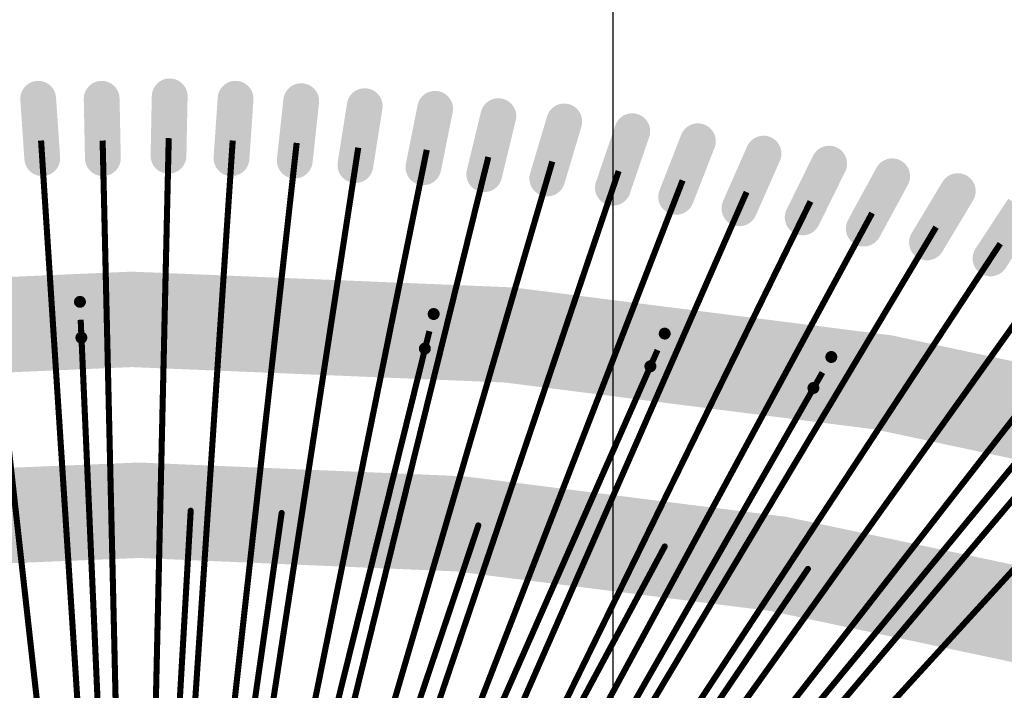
# Model space of a CAD drawing. Header units: millimetres. Extents: x -20 to 67, y -24 to 74.9.
# Tile 31 of 37: x 29.5 to 33.6, y 3.7 to 6.6. Entities that reach past the tile are written whole.
import ezdxf

# ---------------------------------------------------------------- set-up
doc = ezdxf.new("R2010")
doc.units = ezdxf.units.MM
doc.header["$LTSCALE"] = 0.2
doc.header["$MEASUREMENT"] = 0
doc.layers.get('0').update_dxf_attribs({"color": 6, "plot": 0})
for name, color, linetype in [('01-Dim', 7, 'Continuous'), ('Cu1', 5, 'Continuous'), ('Sbp1', 5, 'Continuous'), ('Wire3', 96, 'Continuous'), ('Wire4', 1, 'Continuous')]:
    doc.layers.add(name, color=color, linetype=linetype)
doc.dimstyles.new('1X-Std-.1tol', dxfattribs={"dimscale": 2, "dimtxt": 0.18, "dimasz": 0.18, "dimexe": 0.12, "dimexo": 0.0625, "dimgap": 0.09, "dimtad": 0, "dimdec": 3, "dimzin": 1, "dimdsep": 46, "dimtxsty": 'Standard', "dimcen": 0.09, "dimadec": 0, "dimazin": 0, "dimtfac": 1, "dimtdec": 3, "dimtofl": 0, "dimtmove": 0, "dimatfit": 3, "dimfxl": 1, "dimtolj": 1, "dimtzin": 0, "dimarcsym": 0})

# ---------------------------------------------------------------- blocks, each defined once
blk = doc.blocks.new('*D37')
at = {"layer": '01-Dim', "color": 0, "linetype": 'Continuous', "lineweight": -2}
for p, q in [((27.988983, 2.125), (27.988983, 12.74)), ((31.988983, 2.125), (31.988983, 12.74)), ((28.348983, 12.5), (31.628983, 12.5)), ((31.988983, 12.5), (32.348983, 12.5))]:
    blk.add_line(p, q, dxfattribs=at)
at = {"layer": '01-Dim', "color": 0, "linetype": 'Continuous', "lineweight": -3}
for points in [[(28.348983, 12.56), (28.348983, 12.44), (27.988983, 12.5)], [(31.628983, 12.56), (31.628983, 12.44), (31.988983, 12.5)]]:
    blk.add_solid(points, dxfattribs=at)
at = {"layer": 'Defpoints', "color": 0, "linetype": 'Continuous', "lineweight": -3}
for p in [(31.988983, 12.5), (27.988983, 2), (31.988983, 2)]:
    blk.add_point(p, dxfattribs=at)
at = {"layer": '01-Dim', "color": 0, "linetype": 'Continuous', "lineweight": -3, "insert": (34.448983, 12.5), "char_height": 0.36, "attachment_point": 5}
blk.add_mtext('\\A1;4.000 [0.1575]', dxfattribs=at)
blk = doc.blocks.new('ROUND_19')
at = {"const_width": 0.025}
blk.add_lwpolyline([(-0.0125, 0, 1), (0.0125, 0, 1)], format="xyb", close=True, dxfattribs=at)
blk = doc.blocks.new('ROUND_20')
at = {"const_width": 0.065}
blk.add_lwpolyline([(-0.0325, 0, 1), (0.0325, 0, 1)], format="xyb", close=True, dxfattribs=at)
blk = doc.blocks.new('ROUND_21')
at = {"const_width": 0.075}
blk.add_lwpolyline([(-0.0375, 0, 1), (0.0375, 0, 1)], format="xyb", close=True, dxfattribs=at)
blk = doc.blocks.new('ROUND_11')
at = {"const_width": 0.0127}
blk.add_lwpolyline([(-0.00635, 0, 1), (0.00635, 0, 1)], format="xyb", close=True, dxfattribs=at)

msp = doc.modelspace()

# ---------------------------------------------------------------- linework, layer by layer
at = {"layer": 'Cu1'}
for points, const_width in [([(29.596983, 5.975), (29.579983, 6.224)], 0.15), ([(29.850983, 5.975), (29.845983, 6.224)], 0.15), ([(30.125983, 5.985), (30.130983, 6.234)], 0.15), ([(30.389983, 5.975), (30.406983, 6.224)], 0.15), ([(30.654983, 5.965), (30.681983, 6.214)], 0.15), ([(30.908983, 5.946), (30.947983, 6.193)], 0.15), ([(31.193983, 5.937), (31.242983, 6.182)], 0.15), ([(31.448983, 5.908), (31.507983, 6.151)], 0.15), ([(31.712983, 5.89), (31.783983, 6.129)], 0.15), ([(31.987983, 5.851), (32.068983, 6.088)], 0.15), ([(32.252983, 5.813), (32.343983, 6.046)], 0.15), ([(32.517983, 5.765), (32.618983, 5.994)], 0.15), ([(32.782983, 5.727), (32.893983, 5.952)], 0.15), ([(33.038983, 5.68), (33.157983, 5.899)], 0.15), ([(33.303983, 5.622), (33.432983, 5.837)], 0.15), ([(33.569983, 5.555), (33.706983, 5.764)], 0.15), ([(29.760983, 5.223), (29.754983, 5.373)], 0.05), ([(31.199983, 5.177), (31.236983, 5.322)], 0.05), ([(32.144983, 5.103), (32.204983, 5.24)], 0.05), ([(32.827983, 5.012), (32.902983, 5.142)], 0.05), ([(30.212983, 4.388), (30.225983, 4.608)], 0.13), ([(30.583983, 4.379), (30.615983, 4.597)], 0.13), ([(31.388983, 4.332), (31.458983, 4.54)], 0.13), ([(32.152983, 4.251), (32.256983, 4.445)], 0.13), ([(32.742983, 4.162), (32.866983, 4.345)], 0.13)]:
    msp.add_lwpolyline(points, dxfattribs=dict(at, const_width=const_width))
at = {"layer": 'Cu1', "const_width": 0.4}
for points in [[(34.671983, 4.704, 0.1276623), (25.273121, 4.695468)], [(33.996983, 3.997, 0.1250065), (26.008015, 4.003866)]]:
    msp.add_lwpolyline(points, format="xyb", dxfattribs=at)
at = {"layer": 'Sbp1'}
for points, const_width in [([(29.596983, 5.975), (29.579983, 6.224)], 0.15), ([(29.850983, 5.975), (29.845983, 6.224)], 0.15), ([(30.125983, 5.985), (30.130983, 6.234)], 0.15), ([(30.389983, 5.975), (30.406983, 6.224)], 0.15), ([(30.654983, 5.965), (30.681983, 6.214)], 0.15), ([(30.908983, 5.946), (30.947983, 6.193)], 0.15), ([(31.193983, 5.937), (31.242983, 6.182)], 0.15), ([(31.448983, 5.908), (31.507983, 6.151)], 0.15), ([(31.712983, 5.89), (31.783983, 6.129)], 0.15), ([(31.987983, 5.851), (32.068983, 6.088)], 0.15), ([(32.252983, 5.813), (32.343983, 6.046)], 0.15), ([(32.517983, 5.765), (32.618983, 5.994)], 0.15), ([(32.782983, 5.727), (32.893983, 5.952)], 0.15), ([(33.038983, 5.68), (33.157983, 5.899)], 0.15), ([(33.303983, 5.622), (33.432983, 5.837)], 0.15), ([(33.569983, 5.555), (33.706983, 5.764)], 0.15), ([(29.760983, 5.223), (29.754983, 5.373)], 0.05), ([(31.199983, 5.177), (31.236983, 5.322)], 0.05), ([(32.144983, 5.103), (32.204983, 5.24)], 0.05), ([(32.827983, 5.012), (32.902983, 5.142)], 0.05), ([(30.212983, 4.388), (30.225983, 4.608)], 0.13), ([(30.583983, 4.379), (30.615983, 4.597)], 0.13), ([(31.388983, 4.332), (31.458983, 4.54)], 0.13), ([(32.152983, 4.251), (32.256983, 4.445)], 0.13), ([(32.742983, 4.162), (32.866983, 4.345)], 0.13)]:
    msp.add_lwpolyline(points, dxfattribs=dict(at, const_width=const_width))
at = {"layer": 'Sbp1', "const_width": 0.4}
for points in [[(34.671983, 4.704, 0.1276623), (25.273121, 4.695468)], [(33.996983, 3.997, 0.1250065), (26.008015, 4.003866)]]:
    msp.add_lwpolyline(points, format="xyb", dxfattribs=at)
at = {"layer": 'Wire3', "const_width": 0.0254}
for points in [[(29.908983, 1.896), (29.757983, 5.298)], [(30.388983, 1.896), (31.218983, 5.25)], [(30.728983, 1.896), (32.174983, 5.171)], [(31.048983, 1.896), (32.865983, 5.077)], [(31.368983, 1.896), (33.839983, 4.899)], [(30.068983, 1.896), (30.218983, 4.498)], [(30.228983, 1.896), (30.599983, 4.488)], [(30.568983, 1.896), (31.423983, 4.436)], [(30.888983, 1.896), (32.204983, 4.348)], [(31.208983, 1.896), (32.804983, 4.254)]]:
    msp.add_lwpolyline(points, dxfattribs=at)
at = {"layer": 'Wire4', "const_width": 0.0254}
for points in [[(30.028983, 1.781), (30.126983, 6.059)], [(29.788983, 1.781), (29.313983, 6.039)], [(29.868983, 1.781), (29.591983, 6.049)], [(29.948983, 1.781), (29.849983, 6.049)], [(30.108983, 1.781), (30.394983, 6.049)], [(30.188983, 1.781), (30.662983, 6.039)], [(30.268983, 1.781), (30.920983, 6.019)], [(30.348983, 1.781), (31.207983, 6.01)], [(30.428983, 1.781), (31.465983, 5.98)], [(30.508983, 1.781), (31.733983, 5.961)], [(30.608983, 1.781), (32.011983, 5.921)], [(30.688983, 1.781), (32.279983, 5.882)], [(30.768983, 1.781), (32.547983, 5.833)], [(30.848983, 1.781), (32.815983, 5.794)], [(30.928983, 1.781), (33.073983, 5.745)], [(31.008983, 1.781), (33.341983, 5.686)], [(31.088983, 1.781), (33.610983, 5.617)], [(31.168983, 1.781), (33.868983, 5.558)], [(31.248983, 1.781), (34.136983, 5.489)], [(31.328983, 1.781), (34.395983, 5.411)], [(31.408983, 1.781), (34.653983, 5.332)]]:
    msp.add_lwpolyline(points, dxfattribs=at)

# ---------------------------------------------------------------- block references
at = {"layer": 'Cu1'}
for name, p in [('ROUND_21', (29.579983, 6.224)), ('ROUND_21', (29.845983, 6.224)), ('ROUND_21', (30.130983, 6.234)), ('ROUND_21', (30.406983, 6.224)), ('ROUND_21', (30.681983, 6.214)), ('ROUND_21', (30.947983, 6.193)), ('ROUND_21', (31.242983, 6.182)), ('ROUND_21', (31.507983, 6.151)), ('ROUND_21', (31.783983, 6.129)), ('ROUND_21', (32.068983, 6.088)), ('ROUND_21', (32.343983, 6.046)), ('ROUND_21', (32.618983, 5.994)), ('ROUND_21', (29.596983, 5.975)), ('ROUND_21', (29.850983, 5.975)), ('ROUND_21', (30.125983, 5.985)), ('ROUND_21', (30.389983, 5.975)), ('ROUND_21', (30.654983, 5.965)), ('ROUND_21', (32.893983, 5.952)), ('ROUND_21', (30.908983, 5.946)), ('ROUND_21', (31.193983, 5.937)), ('ROUND_21', (31.448983, 5.908)), ('ROUND_21', (31.712983, 5.89)), ('ROUND_21', (33.157983, 5.899)), ('ROUND_21', (31.987983, 5.851)), ('ROUND_21', (33.432983, 5.837)), ('ROUND_21', (32.252983, 5.813)), ('ROUND_21', (32.517983, 5.765)), ('ROUND_21', (32.782983, 5.727)), ('ROUND_21', (33.038983, 5.68)), ('ROUND_21', (33.303983, 5.622)), ('ROUND_21', (33.569983, 5.555)), ('ROUND_19', (29.754983, 5.373)), ('ROUND_19', (31.236983, 5.322)), ('ROUND_19', (29.760983, 5.223)), ('ROUND_19', (32.204983, 5.24)), ('ROUND_19', (31.199983, 5.177)), ('ROUND_19', (32.902983, 5.142)), ('ROUND_19', (32.144983, 5.103)), ('ROUND_19', (32.827983, 5.012)), ('ROUND_20', (30.225983, 4.608)), ('ROUND_20', (30.615983, 4.597)), ('ROUND_20', (31.458983, 4.54)), ('ROUND_20', (32.256983, 4.445)), ('ROUND_20', (30.212983, 4.388)), ('ROUND_20', (30.583983, 4.379)), ('ROUND_20', (31.388983, 4.332)), ('ROUND_20', (32.866983, 4.345)), ('ROUND_20', (32.152983, 4.251)), ('ROUND_20', (32.742983, 4.162))]:
    msp.add_blockref(name, p, dxfattribs=at)
at = {"layer": 'Sbp1'}
for name, p in [('ROUND_21', (29.579983, 6.224)), ('ROUND_21', (29.845983, 6.224)), ('ROUND_21', (30.130983, 6.234)), ('ROUND_21', (30.406983, 6.224)), ('ROUND_21', (30.681983, 6.214)), ('ROUND_21', (30.947983, 6.193)), ('ROUND_21', (31.242983, 6.182)), ('ROUND_21', (31.507983, 6.151)), ('ROUND_21', (31.783983, 6.129)), ('ROUND_21', (32.068983, 6.088)), ('ROUND_21', (32.343983, 6.046)), ('ROUND_21', (32.618983, 5.994)), ('ROUND_21', (29.596983, 5.975)), ('ROUND_21', (29.850983, 5.975)), ('ROUND_21', (30.125983, 5.985)), ('ROUND_21', (30.389983, 5.975)), ('ROUND_21', (30.654983, 5.965)), ('ROUND_21', (32.893983, 5.952)), ('ROUND_21', (30.908983, 5.946)), ('ROUND_21', (31.193983, 5.937)), ('ROUND_21', (31.448983, 5.908)), ('ROUND_21', (31.712983, 5.89)), ('ROUND_21', (33.157983, 5.899)), ('ROUND_21', (31.987983, 5.851)), ('ROUND_21', (33.432983, 5.837)), ('ROUND_21', (32.252983, 5.813)), ('ROUND_21', (32.517983, 5.765)), ('ROUND_21', (32.782983, 5.727)), ('ROUND_21', (33.038983, 5.68)), ('ROUND_21', (33.303983, 5.622)), ('ROUND_21', (33.569983, 5.555)), ('ROUND_19', (29.754983, 5.373)), ('ROUND_19', (31.236983, 5.322)), ('ROUND_19', (29.760983, 5.223)), ('ROUND_19', (32.204983, 5.24)), ('ROUND_19', (31.199983, 5.177)), ('ROUND_19', (32.902983, 5.142)), ('ROUND_19', (32.144983, 5.103)), ('ROUND_19', (32.827983, 5.012)), ('ROUND_20', (30.225983, 4.608)), ('ROUND_20', (30.615983, 4.597)), ('ROUND_20', (31.458983, 4.54)), ('ROUND_20', (32.256983, 4.445)), ('ROUND_20', (30.212983, 4.388)), ('ROUND_20', (30.583983, 4.379)), ('ROUND_20', (31.388983, 4.332)), ('ROUND_20', (32.866983, 4.345)), ('ROUND_20', (32.152983, 4.251)), ('ROUND_20', (32.742983, 4.162))]:
    msp.add_blockref(name, p, dxfattribs=at)
at = {"layer": 'Wire3'}
for p in [(30.218983, 4.498), (30.599983, 4.488), (31.423983, 4.436), (32.204983, 4.348), (32.804983, 4.254)]:
    msp.add_blockref('ROUND_11', p, dxfattribs=at)

# ---------------------------------------------------------------- dimensions: what is measured, and where the dimension line sits
at = {"layer": '01-Dim', "linetype": 'Continuous', "lineweight": -3}
dim = msp.add_linear_dim(base=(31.988983, 12.5), p1=(27.988983, 2), p2=(31.988983, 2), dimstyle='1X-Std-.1tol', dxfattribs=at)
dim.commit()
dim.dimension.update_dxf_attribs({"geometry": '*D37', "text_midpoint": (34.448983, 12.5)})

doc.saveas('drawing.dxf')
